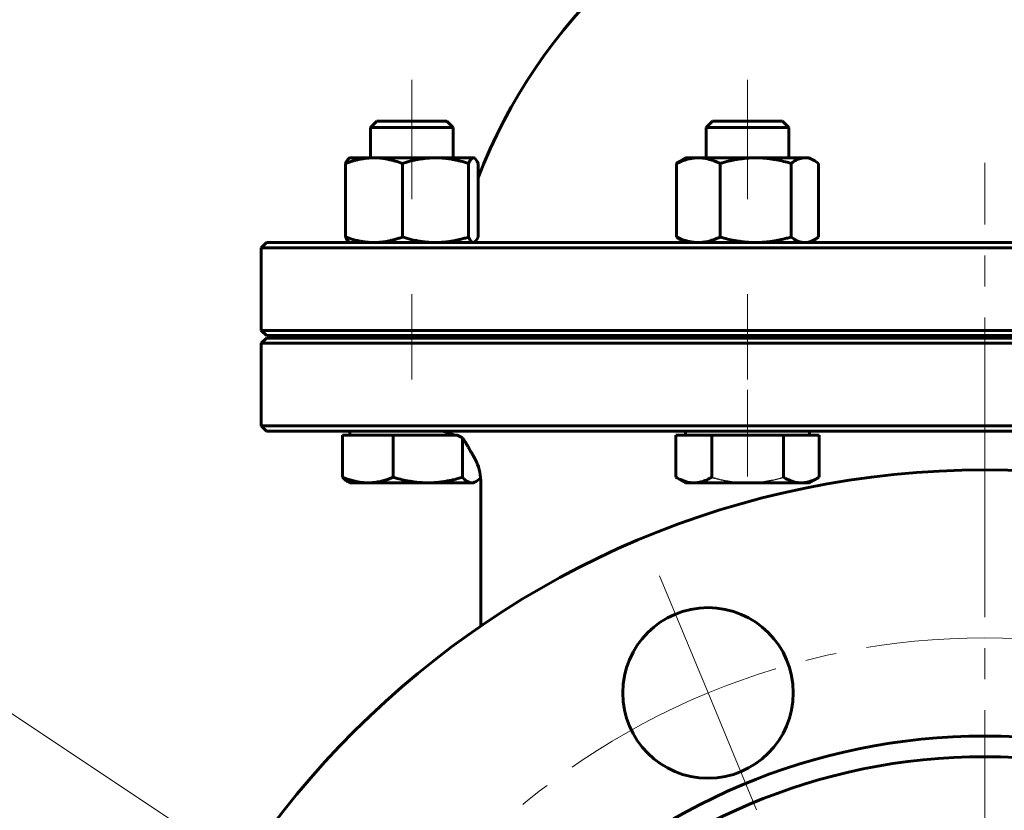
# Model space of a CAD drawing. Header units: millimetres. Extents: x 0 to 594, y 0 to 420.
# Tile 17 of 22: x 382 to 429, y 197 to 235. Entities that reach past the tile are written whole.
import ezdxf

# ---------------------------------------------------------------- set-up
doc = ezdxf.new("R2010")
doc.units = ezdxf.units.MM
for name, pattern in [('K5LT-1', [0]), ('K5LT_AXLED', [12, 7.5, -1.5, 1.5, -1.5]), ('K5LT_BASIC', [0]), ('K5LT_THIN', [0])]:
    doc.linetypes.add(name, pattern=pattern)
doc.layers.add('Системный слой', color=7, linetype='Continuous')
doc.layers.add('Системный слой (1)', color=7, linetype='Continuous', true_color=0x6c6c6c)
doc.styles.add('KDIMTEXTSTYLE', font='GOST_AU.SHX', dxfattribs={"width": 0.96, "oblique": 15, "height": 5})
doc.styles.add('KTEXTSTYLE', font='GOST_AU.SHX', dxfattribs={"width": 0.56, "height": 5})
doc.dimstyles.new('KDIMSTYLE (0.25)', dxfattribs={"dimtxt": 5, "dimasz": 1, "dimexe": 2, "dimexo": 0, "dimgap": 1, "dimtad": 1, "dimlfac": 4, "dimtxsty": 'KDIMTEXTSTYLE', "dimsah": 1, "dimcen": 0, "dimdle": 1, "dimadec": 0, "dimazin": 0, "dimtfac": 0.667, "dimtmove": 0, "dimatfit": 3, "dimfxl": 1, "dimtvp": 1, "dimtolj": 1, "dimtzin": 0, "dimarcsym": 0})

# ---------------------------------------------------------------- blocks, each defined once
blk = doc.blocks.new('U49')
at = {"layer": 'Системный слой (1)', "color": 143, "linetype": 'K5LT_BASIC', "lineweight": 60, "true_color": 0x33acca}
for start, end in [(106.6015, 159.0486), (20.9328, 73.3985)]:
    blk.add_arc((428.498, 217.771), 26.25, start, end, dxfattribs=at)
blk = doc.blocks.new('U52')
at = {"layer": 'Системный слой (1)', "color": 143, "linetype": 'K5LT_BASIC', "lineweight": 60, "true_color": 0x33acca}
for start, end in [(23.894, 31.9369), (0, 23.894)]:
    blk.add_arc((401.623, 212.408), 2.5, start, end, dxfattribs=at)
blk = doc.blocks.new('U56')
at = {"layer": 'Системный слой (1)', "color": 143, "linetype": 'K5LT_BASIC', "lineweight": 60, "true_color": 0x33acca}
for p, q in [((402.322, 214.884), (402.015, 214.908)), ((402.603, 214.815), (402.322, 214.884)), ((402.854, 214.708), (402.603, 214.815))]:
    blk.add_line(p, q, dxfattribs=at)
blk = doc.blocks.new('U59')
at = {"layer": 'Системный слой (1)', "color": 143, "linetype": 'K5LT_BASIC', "lineweight": 60, "true_color": 0x33acca}
for p, q in [((419.824, 228.132), (419.787, 228.133)), ((419.981, 228.109), (419.824, 228.132)), ((420.14, 228.054), (419.981, 228.109)), ((420.266, 227.989), (420.14, 228.054)), ((420.326, 227.953), (420.266, 227.989)), ((420.388, 227.911), (420.326, 227.953)), ((420.452, 227.865), (420.388, 227.911))]:
    blk.add_line(p, q, dxfattribs=at)
blk = doc.blocks.new('U60')
at = {"layer": 'Системный слой (1)', "color": 143, "linetype": 'K5LT_BASIC', "lineweight": 60, "true_color": 0x33acca}
for p, q in [((403.773, 228.131), (403.755, 228.133)), ((403.79, 228.126), (403.773, 228.131)), ((403.808, 228.118), (403.79, 228.126)), ((403.821, 228.109), (403.808, 228.118)), ((403.878, 228.052), (403.821, 228.109)), ((403.936, 227.959), (403.878, 228.052)), ((403.983, 227.865), (403.936, 227.959))]:
    blk.add_line(p, q, dxfattribs=at)
blk = doc.blocks.new('U64')
at = {"layer": 'Системный слой (1)', "color": 143, "linetype": 'K5LT_BASIC', "lineweight": 60, "true_color": 0x33acca}
for p, q in [((420.39, 224.256), (420.452, 224.301)), ((419.787, 224.033), (419.943, 224.049)), ((419.943, 224.049), (420.103, 224.097)), ((420.103, 224.097), (420.266, 224.177)), ((420.266, 224.177), (420.328, 224.215)), ((420.328, 224.215), (420.39, 224.256))]:
    blk.add_line(p, q, dxfattribs=at)
blk = doc.blocks.new('U69')
at = {"layer": 'Системный слой (1)', "color": 143, "linetype": 'K5LT_BASIC', "lineweight": 60, "true_color": 0x33acca}
for p, q in [((403.921, 224.18), (403.983, 224.301)), ((403.755, 224.033), (403.773, 224.035)), ((403.773, 224.035), (403.79, 224.04)), ((403.79, 224.04), (403.808, 224.048)), ((403.808, 224.048), (403.864, 224.097)), ((403.864, 224.097), (403.921, 224.18))]:
    blk.add_line(p, q, dxfattribs=at)
blk = doc.blocks.new('U75')
at = {"layer": 'Системный слой (1)', "color": 143, "linetype": 'K5LT_BASIC', "lineweight": 60, "true_color": 0x33acca}
for p, q in [((403.679, 212.408), (403.748, 212.415)), ((403.748, 212.415), (403.817, 212.435)), ((403.817, 212.435), (403.887, 212.469)), ((403.887, 212.469), (403.959, 212.517)), ((403.959, 212.517), (404.033, 212.579)), ((404.033, 212.579), (404.11, 212.657))]:
    blk.add_line(p, q, dxfattribs=at)
blk = doc.blocks.new('U80')
at = {"layer": 'Системный слой (1)', "color": 30, "linetype": 'K5LT_AXLED', "lineweight": 18, "true_color": 0xff8000}
blk.add_line((428.498, 169.908), (428.498, 215.033), dxfattribs=at)
blk = doc.blocks.new('U82')
at = {"layer": 'Системный слой (1)', "color": 30, "linetype": 'K5LT_AXLED', "lineweight": 18, "true_color": 0xff8000}
for p, q in [((415.104, 202.244), (412.76, 207.903)), ((417.448, 196.585), (415.104, 202.244))]:
    blk.add_line(p, q, dxfattribs=at)
for start, end in [(67.5, 112.5), (112.5, 157.5)]:
    blk.add_arc((428.498, 169.908), 35, start, end, dxfattribs=at)
blk = doc.blocks.new('D9')
at = {"layer": 'Системный слой (1)'}
for points in [[(451.912, 188.675), (455.321, 192.391), (451.066, 189.684), (451.873, 189.5)], [(401.674, 147.425), (405.929, 150.132), (405.123, 150.315), (405.083, 151.141)]]:
    blk.add_hatch(color=7, dxfattribs=at).paths.add_polyline_path(points)
at = {"layer": 'Системный слой (1)', "color": 7, "linetype": 'K5LT_THIN', "lineweight": 18, "true_color": 0xffffff}
for p, q in [((455.321, 192.391), (471.623, 206.055)), ((471.623, 206.055), (490.275, 206.055)), ((401.674, 147.425), (455.321, 192.391)), ((451.066, 189.684), (455.321, 192.391)), ((455.321, 192.391), (451.912, 188.675)), ((451.873, 189.5), (451.066, 189.684)), ((451.912, 188.675), (451.873, 189.5)), ((401.674, 147.425), (405.083, 151.141)), ((405.083, 151.141), (405.123, 150.315)), ((405.929, 150.132), (401.674, 147.425)), ((405.123, 150.315), (405.929, 150.132))]:
    blk.add_line(p, q, dxfattribs=at)
blk.add_wipeout([(473.623, 207.055), (473.623, 214.437), (487.689, 214.437), (487.689, 207.055)]).dxf.layer = 'Системный слой (1)'
at = {"layer": 'Системный слой (1)', "color": 7, "char_height": 5, "attachment_point": 1, "style": 'KTEXTSTYLE'}
for s, insert in [('\\H5.0;\\W1.000;\\Q15;\\Q15;\\W0.960;∅', (473.623, 213.642)), ('\\H5.0;\\W1.000;\\Q15;\\Q15;\\W0.960;280', (476.93, 213.642))]:
    blk.add_mtext(s, dxfattribs=dict(at, insert=insert))
blk = doc.blocks.new('KDIMARROW_01')
at = {"layer": 'Системный слой'}
blk.add_hatch(color=0, dxfattribs=at).paths.add_polyline_path([(-5, -0.658), (0, 0), (-5, 0.658), (-4.5, 0)])
at = {"layer": 'Системный слой', "color": 0, "linetype": 'K5LT_THIN', "lineweight": 18}
for p, q in [((-4.5, 0), (-5, 0.658)), ((-5, 0.658), (0, 0)), ((0, 0), (-5, -0.658)), ((-5, -0.658), (-4.5, 0))]:
    blk.add_line(p, q, dxfattribs=at)
at = {"layer": 'Системный слой (1)', "color": 0, "linetype": 'K5LT_THIN', "lineweight": 18}
blk.add_line((243.405, 169.908), (243.155, 169.908), dxfattribs=at)
blk = doc.blocks.new('D10')
at = {"layer": 'Системный слой (1)'}
for points in [[(417.416, 178.075), (412.889, 180.298), (416.687, 176.979), (416.635, 177.804)], [(444.106, 159.518), (440.309, 162.837), (440.36, 162.012), (439.579, 161.741)]]:
    blk.add_hatch(color=7, dxfattribs=at).paths.add_polyline_path(points)
at = {"layer": 'Системный слой (1)', "color": 7, "linetype": 'K5LT_THIN', "lineweight": 18, "true_color": 0xffffff}
for p, q in [((379.919, 202.244), (359.68, 202.244)), ((412.889, 180.298), (379.919, 202.244)), ((412.889, 180.298), (417.416, 178.075)), ((416.687, 176.979), (412.889, 180.298)), ((444.106, 159.518), (412.889, 180.298)), ((417.416, 178.075), (416.635, 177.804)), ((416.635, 177.804), (416.687, 176.979)), ((440.36, 162.012), (440.309, 162.837)), ((440.309, 162.837), (444.106, 159.518)), ((439.579, 161.741), (440.36, 162.012)), ((444.106, 159.518), (439.579, 161.741))]:
    blk.add_line(p, q, dxfattribs=at)
blk.add_wipeout([(361.68, 203.244), (361.68, 210.626), (377.27, 210.626), (377.27, 203.244)]).dxf.layer = 'Системный слой (1)'
at = {"layer": 'Системный слой (1)', "color": 7, "insert": (361.68, 209.831), "char_height": 5, "attachment_point": 1, "style": 'KTEXTSTYLE'}
blk.add_mtext('\\H5.0;\\W1.000;\\Q15;\\Q15;\\W0.960;DN150', dxfattribs=at)

msp = doc.modelspace()

# ---------------------------------------------------------------- linework, layer by layer
at = {"layer": 'Системный слой (1)', "color": 30, "linetype": 'K5LT_AXLED', "lineweight": 18, "true_color": 0xff8000}
for p, q in [((400.7813, 231.908), (400.7813, 226.133)), ((417.0172, 226.133), (417.0172, 231.908)), ((428.4977, 212.908), (428.4977, 227.8889)), ((400.7813, 221.533), (400.7813, 217.408)), ((417.0172, 217.408), (417.0172, 221.533)), ((417.0172, 212.7079), (417.0172, 216.908))]:
    msp.add_line(p, q, dxfattribs=at)
at = {"layer": 'Системный слой (1)', "color": 143, "linetype": 'K5LT_BASIC', "lineweight": 60, "true_color": 0x33acca}
for p, q in [((399.088, 229.908), (398.7813, 229.6012)), ((398.7813, 228.133), (398.7813, 229.6012)), ((398.7813, 229.6012), (402.1955, 229.6012)), ((402.4746, 229.908), (399.088, 229.908)), ((402.1955, 229.6012), (402.7813, 229.6012)), ((402.4746, 229.908), (402.7813, 229.6012)), ((402.7813, 228.133), (402.7813, 229.6012)), ((415.3239, 229.908), (415.0172, 229.6012)), ((415.0172, 229.6012), (419.0172, 229.6012)), ((415.0172, 228.133), (415.0172, 229.6012)), ((418.7105, 229.908), (415.3239, 229.908)), ((418.7105, 229.908), (419.0172, 229.6012)), ((419.0172, 228.133), (419.0172, 229.6012)), ((397.7813, 228.133), (397.755, 228.1178)), ((397.7813, 228.133), (398.9523, 228.133)), ((398.9523, 228.133), (401.9262, 228.133)), ((401.9262, 228.133), (403.7552, 228.133)), ((403.7552, 228.133), (403.7813, 228.133)), ((403.7813, 228.133), (403.8076, 228.1178)), ((414.0172, 228.133), (413.7684, 227.9894)), ((414.0172, 228.133), (414.635, 228.133)), ((414.635, 228.133), (417.4053, 228.133)), ((417.4053, 228.133), (419.7875, 228.133)), ((419.7875, 228.133), (420.0172, 228.133)), ((420.0172, 228.133), (420.2659, 227.9894)), ((397.5794, 227.865), (397.5794, 224.3009)), ((400.3252, 227.865), (400.3252, 224.3009)), ((403.5271, 227.865), (403.5271, 224.3009)), ((403.9832, 227.865), (403.9832, 224.3009)), ((413.5822, 227.865), (413.5822, 224.3009)), ((415.6879, 227.865), (415.6879, 224.3009)), ((419.1228, 227.865), (419.1228, 224.3009)), ((420.4522, 227.865), (420.4522, 224.3009)), ((393.7477, 224.033), (393.4977, 223.783)), ((463.2477, 224.033), (393.7477, 224.033)), ((397.7813, 224.033), (397.755, 224.0482)), ((403.7813, 224.033), (403.8076, 224.0482)), ((414.0172, 224.033), (413.7684, 224.1766)), ((420.0172, 224.033), (420.2659, 224.1766)), ((393.4977, 219.783), (393.4977, 223.783)), ((393.4977, 223.783), (463.4977, 223.783)), ((463.4977, 219.783), (393.4977, 219.783)), ((393.7477, 219.533), (393.4977, 219.783)), ((393.7477, 219.533), (463.2477, 219.533)), ((398.7813, 219.408), (398.7813, 219.533)), ((402.7813, 219.408), (402.7813, 219.533)), ((403.4977, 219.408), (403.4977, 219.533)), ((415.0172, 219.408), (415.0172, 219.533)), ((419.0172, 219.408), (419.0172, 219.533)), ((393.7477, 219.408), (393.4977, 219.158)), ((393.4977, 215.158), (393.4977, 219.158)), ((393.4977, 219.158), (463.4977, 219.158)), ((463.2477, 219.408), (393.7477, 219.408)), ((393.7477, 214.908), (393.4977, 215.158)), ((463.4977, 215.158), (393.4977, 215.158)), ((393.7477, 214.908), (463.2477, 214.908)), ((397.7813, 214.7079), (397.7813, 214.908)), ((414.0172, 214.7079), (414.0172, 214.908)), ((420.0172, 214.7079), (420.0172, 214.908)), ((397.4352, 214.7079), (398.66, 214.7079)), ((397.4352, 214.7079), (397.4352, 212.6759)), ((398.66, 214.7079), (399.8847, 214.7079)), ((399.8847, 214.7079), (401.5577, 214.7079)), ((399.8847, 214.7079), (399.8847, 212.6759)), ((401.5577, 214.7079), (402.9789, 214.7079)), ((403.2308, 214.5795), (403.2308, 212.6759)), ((413.5531, 214.7079), (414.4191, 214.7079)), ((413.5531, 214.7079), (413.5531, 212.6759)), ((414.4191, 214.7079), (415.2851, 214.7079)), ((415.2851, 214.7079), (417.0172, 214.7079)), ((415.2851, 214.7079), (415.2851, 212.6759)), ((417.0172, 214.7079), (418.7492, 214.7079)), ((418.7492, 214.7079), (419.6153, 214.7079)), ((418.7492, 214.7079), (418.7492, 212.6759)), ((419.6153, 214.7079), (420.4813, 214.7079)), ((420.4813, 214.7079), (420.4813, 212.6759)), ((397.7813, 212.4079), (397.6755, 212.469)), ((398.66, 212.4079), (397.7813, 212.4079)), ((401.5577, 212.4079), (398.66, 212.4079)), ((403.6791, 212.4079), (401.5577, 212.4079)), ((403.7813, 212.4079), (403.6791, 212.4079)), ((403.7813, 212.4079), (403.8871, 212.469)), ((404.1227, 210.6856), (404.1227, 212.408)), ((414.0172, 212.4079), (413.5531, 212.6759)), ((414.4191, 212.4079), (414.0172, 212.4079)), ((417.0172, 212.4079), (414.4191, 212.4079)), ((419.6153, 212.4079), (417.0172, 212.4079)), ((420.0172, 212.4079), (419.6153, 212.4079)), ((420.0172, 212.4079), (420.4813, 212.6759)), ((404.1227, 205.4836), (404.1227, 210.6856))]:
    msp.add_line(p, q, dxfattribs=at)
for centre, radius in [((428.4977, 169.908), 43.125), ((415.1038, 202.2437), 4.125), ((428.4977, 169.908), 30.25), ((428.4977, 169.908), 29.25)]:
    msp.add_circle(centre, radius, dxfattribs=at)
for points, knots in [([(398.9523, 228.133), (398.8924, 228.133), (398.775, 228.1298), (398.5999, 228.1155), (398.4306, 228.0931), (398.2648, 228.0633), (398.0997, 228.0262), (397.9319, 227.9814), (397.7588, 227.9282), (397.6401, 227.8871), (397.5794, 227.865)], [0, 0, 0, 0, 1.5561945, 3.0194364, 4.4038421, 5.7276839, 7.0281179, 8.3245101, 9.6434552, 11, 11, 11, 11]), ([(397.5794, 227.865), (397.5953, 227.9), (397.6251, 227.9601), (397.6657, 228.027), (397.7029, 228.0755), (397.732, 228.1029), (397.7494, 228.1146), (397.7549, 228.1178)], [0, 0, 0, 0, 1.9873205, 3.838925, 5.4823064, 7.2028482, 8, 8, 8, 8]), ([(400.3252, 227.865), (400.2065, 227.9082), (400.0075, 227.9734), (399.7597, 228.0377), (399.546, 228.0817), (399.3495, 228.1111), (399.1459, 228.1291), (399.0176, 228.133), (398.9523, 228.133)], [0, 0, 0, 0, 2.0992976, 3.6661943, 4.8141621, 6.3662407, 7.6678686, 9, 9, 9, 9]), ([(401.9262, 228.133), (401.8564, 228.133), (401.7194, 228.1298), (401.5152, 228.1155), (401.3178, 228.0931), (401.1245, 228.0633), (400.932, 228.0262), (400.7363, 227.9814), (400.5344, 227.9282), (400.396, 227.8871), (400.3252, 227.865)], [0, 0, 0, 0, 1.5561945, 3.0194364, 4.4038421, 5.7276839, 7.0281179, 8.3245101, 9.6434552, 11, 11, 11, 11]), ([(403.5271, 227.865), (403.3888, 227.9082), (403.1567, 227.9734), (402.8677, 228.0377), (402.6185, 228.0817), (402.3894, 228.1111), (402.1519, 228.1291), (402.0023, 228.133), (401.9262, 228.133)], [0, 0, 0, 0, 2.0992976, 3.6661943, 4.8141621, 6.3662407, 7.6678686, 9, 9, 9, 9]), ([(403.7552, 228.133), (403.7452, 228.133), (403.7257, 228.1298), (403.6966, 228.1155), (403.6685, 228.0931), (403.641, 228.0633), (403.6136, 228.0262), (403.5857, 227.9814), (403.5569, 227.9282), (403.5372, 227.8871), (403.5271, 227.865)], [0, 0, 0, 0, 1.5561945, 3.0194364, 4.4038421, 5.7276839, 7.0281179, 8.3245101, 9.6434552, 11, 11, 11, 11]), ([(414.635, 228.133), (414.5891, 228.133), (414.4991, 228.1298), (414.3648, 228.1155), (414.2349, 228.0931), (414.1078, 228.0633), (413.9812, 228.0262), (413.8526, 227.9814), (413.7198, 227.9282), (413.6288, 227.8871), (413.5822, 227.865)], [0, 0, 0, 0, 1.5561945, 3.0194364, 4.4038421, 5.7276839, 7.0281179, 8.3245101, 9.6434552, 11, 11, 11, 11]), ([(415.6879, 227.865), (415.5969, 227.9082), (415.4442, 227.9734), (415.2542, 228.0377), (415.0903, 228.0817), (414.9397, 228.1111), (414.7835, 228.1291), (414.6851, 228.133), (414.635, 228.133)], [0, 0, 0, 0, 2.0992976, 3.6661943, 4.8141621, 6.3662407, 7.6678686, 9, 9, 9, 9]), ([(417.4053, 228.133), (417.3305, 228.133), (417.1836, 228.1298), (416.9645, 228.1155), (416.7527, 228.0931), (416.5453, 228.0633), (416.3388, 228.0262), (416.1289, 227.9814), (415.9123, 227.9282), (415.7638, 227.8871), (415.6879, 227.865)], [0, 0, 0, 0, 1.5561945, 3.0194364, 4.4038421, 5.7276839, 7.0281179, 8.3245101, 9.6434552, 11, 11, 11, 11]), ([(419.1228, 227.865), (418.9972, 227.9016), (418.7654, 227.9633), (418.4909, 228.0228), (418.2735, 228.0616), (418.0686, 228.092), (417.8379, 228.1168), (417.6079, 228.1304), (417.4667, 228.133), (417.4053, 228.133)], [0, 0, 0, 0, 1.9742513, 3.7680806, 4.7008541, 5.7979446, 7.4303614, 8.8873454, 10, 10, 10, 10]), ([(419.7875, 228.133), (419.7585, 228.133), (419.7017, 228.1298), (419.6169, 228.1155), (419.5349, 228.0931), (419.4547, 228.0633), (419.3747, 228.0262), (419.2935, 227.9814), (419.2097, 227.9282), (419.1522, 227.8871), (419.1228, 227.865)], [0, 0, 0, 0, 1.5561945, 3.0194364, 4.4038421, 5.7276839, 7.0281179, 8.3245101, 9.6434552, 11, 11, 11, 11]), ([(397.5794, 224.3009), (397.698, 224.2577), (397.897, 224.1925), (398.1449, 224.1282), (398.3586, 224.0842), (398.555, 224.0548), (398.7587, 224.0368), (398.887, 224.033), (398.9523, 224.033)], [0, 0, 0, 0, 2.0992976, 3.6661943, 4.8141621, 6.3662407, 7.6678686, 9, 9, 9, 9]), ([(397.7549, 224.0482), (397.7411, 224.0562), (397.7163, 224.076), (397.6786, 224.1207), (397.6405, 224.1788), (397.6068, 224.2422), (397.5856, 224.2872), (397.5794, 224.3009)], [0, 0, 0, 0, 1.995787, 3.5719003, 5.3286887, 7.2193529, 8, 8, 8, 8]), ([(398.9523, 224.033), (399.0121, 224.033), (399.1296, 224.0362), (399.3047, 224.0504), (399.474, 224.0728), (399.6398, 224.1027), (399.8049, 224.1398), (399.9726, 224.1845), (400.1458, 224.2377), (400.2645, 224.2788), (400.3252, 224.3009)], [0, 0, 0, 0, 1.5561945, 3.0194364, 4.4038421, 5.7276839, 7.0281179, 8.3245101, 9.6434552, 11, 11, 11, 11]), ([(400.3252, 224.3009), (400.4636, 224.2577), (400.6956, 224.1925), (400.9847, 224.1282), (401.2338, 224.0842), (401.4629, 224.0548), (401.7004, 224.0368), (401.8501, 224.033), (401.9262, 224.033)], [0, 0, 0, 0, 2.0992976, 3.6661943, 4.8141621, 6.3662407, 7.6678686, 9, 9, 9, 9]), ([(401.9262, 224.033), (401.9959, 224.033), (402.1329, 224.0362), (402.3371, 224.0504), (402.5345, 224.0728), (402.7279, 224.1027), (402.9204, 224.1398), (403.116, 224.1845), (403.3179, 224.2377), (403.4563, 224.2788), (403.5271, 224.3009)], [0, 0, 0, 0, 1.5561945, 3.0194364, 4.4038421, 5.7276839, 7.0281179, 8.3245101, 9.6434552, 11, 11, 11, 11]), ([(403.5271, 224.3009), (403.5468, 224.2577), (403.5799, 224.1925), (403.6211, 224.1282), (403.6566, 224.0842), (403.6892, 224.0548), (403.723, 224.0368), (403.7443, 224.033), (403.7552, 224.033)], [0, 0, 0, 0, 2.0992976, 3.6661943, 4.8141621, 6.3662407, 7.6678686, 9, 9, 9, 9]), ([(413.5822, 224.3009), (413.6732, 224.2577), (413.8258, 224.1925), (414.0159, 224.1282), (414.1797, 224.0842), (414.3304, 224.0548), (414.4866, 224.0368), (414.585, 224.033), (414.635, 224.033)], [0, 0, 0, 0, 2.0992976, 3.6661943, 4.8141621, 6.3662407, 7.6678686, 9, 9, 9, 9]), ([(413.7684, 224.1766), (413.7229, 224.2028), (413.6607, 224.2432), (413.599, 224.2883), (413.5822, 224.3009)], [0, 0, 0, 0, 3.6351707, 5, 5, 5, 5]), ([(414.635, 224.033), (414.6809, 224.033), (414.771, 224.0362), (414.9053, 224.0504), (415.0351, 224.0728), (415.1622, 224.1027), (415.2888, 224.1398), (415.4175, 224.1845), (415.5503, 224.2377), (415.6413, 224.2788), (415.6879, 224.3009)], [0, 0, 0, 0, 1.5561945, 3.0194364, 4.4038421, 5.7276839, 7.0281179, 8.3245101, 9.6434552, 11, 11, 11, 11]), ([(415.6879, 224.3009), (415.8135, 224.2643), (416.0453, 224.2026), (416.3198, 224.1431), (416.5372, 224.1044), (416.7421, 224.0739), (416.9728, 224.0491), (417.2028, 224.0355), (417.344, 224.033), (417.4053, 224.033)], [0, 0, 0, 0, 1.9742513, 3.7680806, 4.7008541, 5.7979446, 7.4303614, 8.8873454, 10, 10, 10, 10]), ([(417.4053, 224.033), (417.4802, 224.033), (417.6271, 224.0362), (417.8462, 224.0504), (418.058, 224.0728), (418.2654, 224.1027), (418.4719, 224.1398), (418.6818, 224.1845), (418.8984, 224.2377), (419.0469, 224.2788), (419.1228, 224.3009)], [0, 0, 0, 0, 1.5561945, 3.0194364, 4.4038421, 5.7276839, 7.0281179, 8.3245101, 9.6434552, 11, 11, 11, 11]), ([(419.1228, 224.3009), (419.1803, 224.2577), (419.2766, 224.1925), (419.3966, 224.1282), (419.5001, 224.0842), (419.5952, 224.0548), (419.6938, 224.0368), (419.7559, 224.033), (419.7875, 224.033)], [0, 0, 0, 0, 2.0992976, 3.6661943, 4.8141621, 6.3662407, 7.6678686, 9, 9, 9, 9]), ([(403.2308, 214.5795), (403.2702, 214.5271), (403.3234, 214.4496), (403.3887, 214.3455), (403.4425, 214.2563), (403.4822, 214.1875), (403.5092, 214.1398)], [0, 0, 0, 0, 2.9114403, 3.964337, 4.9270153, 7, 7, 7, 7]), ([(403.7435, 213.7306), (403.7306, 213.7502), (403.7092, 213.7858), (403.6754, 213.8439), (403.6375, 213.9107), (403.5921, 213.9921), (403.548, 214.0712), (403.5205, 214.1201), (403.5092, 214.1398)], [0, 0, 0, 0, 1.4401696, 2.4466887, 3.8874919, 5.8220487, 7.7035845, 9, 9, 9, 9]), ([(403.9068, 213.4198), (403.8871, 213.4644), (403.8661, 213.5084), (403.824, 213.5906), (403.8023, 213.6283), (403.7788, 213.6711), (403.776, 213.6755), (403.7634, 213.6969), (403.7533, 213.7137), (403.7435, 213.7306)], [0, 0, 0, 0, 2.2793472, 2.2793472, 4.3128704, 4.3128704, 4.5586944, 4.5586944, 5.4729011, 5.4729011, 5.4729011, 5.4729011]), ([(397.6755, 212.469), (397.649, 212.4843), (397.598, 212.5189), (397.5178, 212.5882), (397.4638, 212.644), (397.4352, 212.6759)], [0, 0, 0, 0, 2.1204198, 3.9842351, 6, 6, 6, 6]), ([(397.4352, 212.6759), (397.5411, 212.6327), (397.7186, 212.5675), (397.9397, 212.5032), (398.1303, 212.4592), (398.3056, 212.4298), (398.4873, 212.4118), (398.6017, 212.4079), (398.66, 212.4079)], [0, 0, 0, 0, 2.0992976, 3.6661943, 4.8141621, 6.3662407, 7.6678686, 9, 9, 9, 9]), ([(398.66, 212.4079), (398.7133, 212.4079), (398.8181, 212.4111), (398.9744, 212.4254), (399.1254, 212.4478), (399.2733, 212.4777), (399.4205, 212.5147), (399.5702, 212.5595), (399.7246, 212.6127), (399.8305, 212.6538), (399.8847, 212.6759)], [0, 0, 0, 0, 1.5561945, 3.0194364, 4.4038421, 5.7276839, 7.0281179, 8.3245101, 9.6434552, 11, 11, 11, 11]), ([(399.8847, 212.6759), (400.0071, 212.6393), (400.2329, 212.5776), (400.5003, 212.5181), (400.7121, 212.4793), (400.9117, 212.4489), (401.1364, 212.4241), (401.3605, 212.4105), (401.498, 212.4079), (401.5577, 212.4079)], [0, 0, 0, 0, 1.9742513, 3.7680806, 4.7008541, 5.7979446, 7.4303614, 8.8873454, 10, 10, 10, 10]), ([(401.5577, 212.4079), (401.6307, 212.4079), (401.7738, 212.4111), (401.9872, 212.4254), (402.1935, 212.4478), (402.3955, 212.4777), (402.5967, 212.5147), (402.8011, 212.5595), (403.0121, 212.6127), (403.1568, 212.6538), (403.2308, 212.6759)], [0, 0, 0, 0, 1.5561945, 3.0194364, 4.4038421, 5.7276839, 7.0281179, 8.3245101, 9.6434552, 11, 11, 11, 11]), ([(403.2308, 212.6759), (403.2433, 212.6619), (403.2832, 212.6188), (403.3344, 212.5697), (403.404, 212.5116), (403.4691, 212.4674), (403.5437, 212.4321), (403.6106, 212.4125), (403.656, 212.4079), (403.6791, 212.4079)], [0, 0, 0, 0, 0.7594744, 2.4260464, 3.2449495, 5.3214232, 6.8230147, 8.400295, 10, 10, 10, 10]), ([(413.5531, 212.6759), (413.6279, 212.6327), (413.7535, 212.5675), (413.9098, 212.5032), (414.0446, 212.4592), (414.1685, 212.4298), (414.297, 212.4118), (414.3779, 212.4079), (414.4191, 212.4079)], [0, 0, 0, 0, 2.0992976, 3.6661943, 4.8141621, 6.3662407, 7.6678686, 9, 9, 9, 9]), ([(414.4191, 212.4079), (414.4568, 212.4079), (414.5309, 212.4111), (414.6414, 212.4254), (414.7482, 212.4478), (414.8528, 212.4777), (414.9569, 212.5147), (415.0627, 212.5595), (415.1719, 212.6127), (415.2468, 212.6538), (415.2851, 212.6759)], [0, 0, 0, 0, 1.5561945, 3.0194364, 4.4038421, 5.7276839, 7.0281179, 8.3245101, 9.6434552, 11, 11, 11, 11]), ([(418.7492, 212.6759), (418.8241, 212.6327), (418.9496, 212.5675), (419.1059, 212.5032), (419.2407, 212.4592), (419.3647, 212.4298), (419.4931, 212.4118), (419.5741, 212.4079), (419.6153, 212.4079)], [0, 0, 0, 0, 2.0992976, 3.6661943, 4.8141621, 6.3662407, 7.6678686, 9, 9, 9, 9]), ([(419.6153, 212.4079), (419.653, 212.4079), (419.7271, 212.4111), (419.8376, 212.4254), (419.9443, 212.4478), (420.0489, 212.4777), (420.153, 212.5147), (420.2589, 212.5595), (420.3681, 212.6127), (420.443, 212.6538), (420.4813, 212.6759)], [0, 0, 0, 0, 1.5561945, 3.0194364, 4.4038421, 5.7276839, 7.0281179, 8.3245101, 9.6434552, 11, 11, 11, 11])]:
    msp.add_open_spline(points, degree=3, knots=knots, dxfattribs=at)
for points in [[(413.5822, 227.865), (413.6469, 227.9137), (413.7086, 227.9548), (413.7684, 227.9894)], [(402.9789, 214.7079), (403.0653, 214.6701), (403.1492, 214.6273), (403.2308, 214.5795)]]:
    msp.add_open_spline(points, degree=3, dxfattribs=at)
at = {"layer": 'Системный слой (1)', "color": 7, "linetype": 'K5LT-1'}
for points, knots in [([(415.2851, 212.6759), (415.2996, 212.6717), (415.3288, 212.6634), (415.3726, 212.6511), (415.4164, 212.639), (415.4741, 212.6235), (415.5451, 212.6051), (415.6724, 212.5734), (415.8391, 212.5356), (416.0403, 212.4964), (416.2031, 212.47), (416.3304, 212.4525), (416.4433, 212.4389), (416.5736, 212.4261), (416.7705, 212.4122), (416.9181, 212.408), (417.0172, 212.4079)], [0, 0, 0, 0, 0.0161629, 0.03232579, 0.04848869, 0.06465158, 0.09697738, 0.12930317, 0.21136627, 0.29342937, 0.37297705, 0.41275089, 0.45252472, 0.51510646, 0.57768819, 0.70285166, 0.70285166, 0.70285166, 0.70285166]), ([(417.0172, 212.4079), (417.0381, 212.4079), (417.0796, 212.4082), (417.1413, 212.4093), (417.2026, 212.4111), (417.2846, 212.4145), (417.3873, 212.4206), (417.5271, 212.4321), (417.6842, 212.4493), (417.8598, 212.4741), (418.0381, 212.5046), (418.2429, 212.5457), (418.4346, 212.5906), (418.5898, 212.6313), (418.6807, 212.6563), (418.7264, 212.6693), (418.7492, 212.6759)], [0.70285166, 0.70285166, 0.70285166, 0.70285166, 0.72895569, 0.75505972, 0.78116376, 0.80726779, 0.85947585, 0.91168391, 0.98477721, 1.05787051, 1.13096381, 1.20405711, 1.30488022, 1.35529177, 1.38049755, 1.40570333, 1.40570333, 1.40570333, 1.40570333])]:
    msp.add_open_spline(points, degree=3, knots=knots, dxfattribs=at)

# ---------------------------------------------------------------- block references
at = {"layer": 'Системный слой (1)'}
for name in ['U49', 'U60', 'U59', 'U69', 'U64', 'U80', 'U56', 'U52', 'U75', 'U82']:
    msp.add_blockref(name, (0, 0), dxfattribs=at)

# ---------------------------------------------------------------- next in the draw order: dimensions: what is measured, and where the dimension line sits
at = {"layer": 'Системный слой (1)', "color": 7}
dim = msp.add_diameter_dim_2p(p1=(321.2032, 79.9752), p2=(535.7921, 259.8407), dimstyle='KDIMSTYLE (0.25)', override={"dimtih": 1, "dimtoh": 1, "dimpost": '\\H5.0;\\W0.960;\\Q15;<>', "dimblk1": 'KDIMARROW_01', "dimblk2": 'KDIMARROW_01', "dimclrt": 7, "dimtol": 1, "dimtp": 0, "dimtm": 0, "dimtdec": 5, "dimtmove": 1, "dimatfit": 2, "dimtolj": 1}, dxfattribs=at)
dim.commit()
dim.dimension.update_dxf_attribs({"geometry": 'D9', "text_midpoint": (473.6227, 206.0548), "dimtype": 163})

# ---------------------------------------------------------------- next in the draw order: dimensions: what is measured, and where the dimension line sits
dim = msp.add_diameter_dim_2p(p1=(490.9309, 128.3497), p2=(366.0644, 211.4662), dimstyle='KDIMSTYLE (0.25)', override={"dimtih": 1, "dimtoh": 1, "dimpost": '\\H5.0;\\W0.960;\\Q15;<>', "dimblk1": 'KDIMARROW_01', "dimblk2": 'KDIMARROW_01', "dimclrt": 7, "dimtol": 1, "dimtp": 0, "dimtm": 0, "dimtdec": 5, "dimtmove": 1, "dimatfit": 2, "dimtolj": 1}, dxfattribs=at)
dim.commit()
dim.dimension.update_dxf_attribs({"geometry": 'D10', "text_midpoint": (377.9194, 202.2437), "dimtype": 163})

doc.saveas('drawing.dxf')
